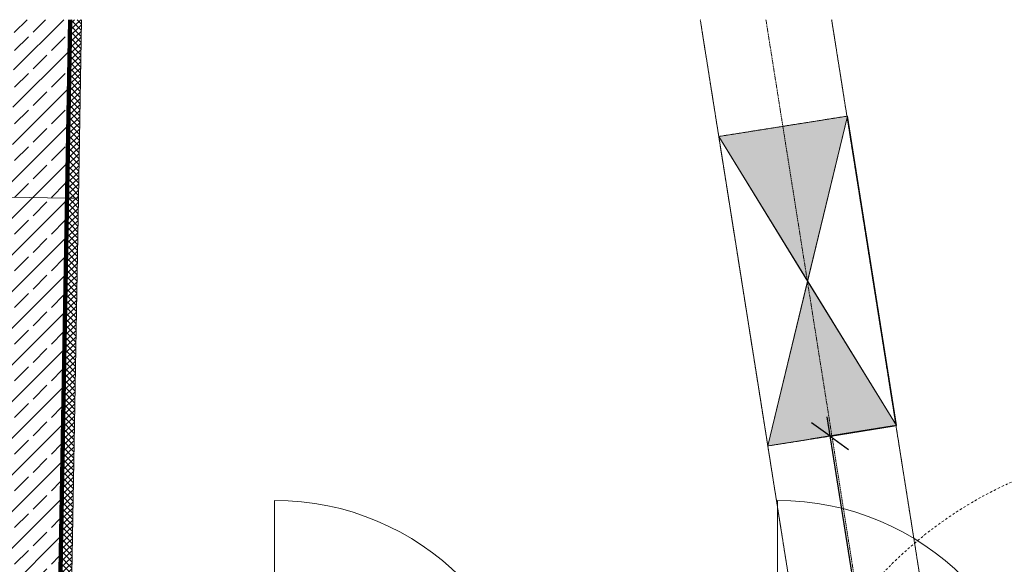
# Model space of a CAD drawing. Header units: millimetres. Extents: x 1523 to 73204, y -91281 to 10268.
# Tile 54 of 120: x 28067 to 32620, y -49767 to -47247. Entities that reach past the tile are written whole.
import ezdxf

# ---------------------------------------------------------------- set-up
doc = ezdxf.new("R2010")
doc.units = ezdxf.units.MM
for name, pattern in [('CAx_nichtHalbton', [20001.0584, 10000, -0.5292, 10000, -0.5292]), ('IMPORT-STRICHPUNKT _7_', [20, 10, -5, 0, -5]), ('IMPORT-VERDECKT _8_', [7.5, 5, -2.5]), ('Verdeckt 2x', [3.572, 2.3813, -1.1907])]:
    doc.linetypes.add(name, pattern=pattern)
for name, color, linetype, lineweight, true_color in [('90 A--Achsraster _1_50_', 7, 'IMPORT-STRICHPUNKT _7_', 13, 0x656565), ('AD', 1, 'Continuous', 13, 0xff0000), ('Neubau_10 A--Wand außen _tragend_', 7, 'Continuous', 13, 0x656565), ('Neubau_10 A--Wand innen _tragend_', 7, 'Continuous', 13, 0x656565), ('Neubau_20 A--Gründungsbelag', 7, 'Continuous', 13, 0x656565), ('Neubau_30 A--Träger _ Dachkonstruktion', 7, 'IMPORT-VERDECKT _8_', 13, 0x656565), ('Xref_706_5_--_ÜP_-1_000_16_Übersichtsplan UG_IFC 2025_01_13_dwg', 7, 'Continuous', 13, 0x767676), ('XX', 7, 'Continuous', 18, 0x804040)]:
    doc.layers.add(name, color=color, linetype=linetype, lineweight=lineweight, true_color=true_color)
for name, color, linetype, lineweight in [('AD_Detail', 7, 'Continuous', 13), ('Ax-50_BM-Bem', 7, 'Continuous', 9), ('Ax_BM-Bem', 7, 'Continuous', 9), ('GB_HLS-OBJ', 7, 'Continuous', 18)]:
    doc.layers.add(name, color=color, linetype=linetype, lineweight=lineweight)
doc.styles.add('ISOCPEUR_3', font='isocpeur.ttf', dxfattribs={"height": 90})
doc.dimstyles.new('KI_1_8_mm_Isocpeur__cm_m__Aufrundung_auf_5_mm_ELT_Gesamtbemaßung_1', dxfattribs={"dimscale": 304.8, "dimtxt": 89.638306, "dimasz": 0.492126, "dimexe": 0.295276, "dimexo": 0.0625, "dimgap": 0.049213, "dimtad": 1, "dimlfac": 0.001, "dimrnd": 0.005, "dimzin": 0, "dimdsep": 46, "dimtxsty": 'ISOCPEUR_3', "dimblk1": 'OBLIQUE', "dimblk2": 'OBLIQUE', "dimsah": 1, "dimcen": 0.09, "dimdle": 0.295276, "dimadec": 0, "dimazin": 0, "dimtfac": 1, "dimtdec": 4, "dimtix": 1, "dimtmove": 0, "dimatfit": 3, "dimfxl": 0.984252, "dimfxlon": 1, "dimtvp": 1, "dimtfill": 1, "dimtolj": 1, "dimtzin": 0, "dimlwd": 25, "dimlwe": 25, "dimarcsym": 2})

# ---------------------------------------------------------------- blocks, each defined once
blk = doc.blocks.new('SuD_WD_RB Allgemein - SuD_WD_RB Allgemein-38426128-SuD_-1UG gesamt Plot  - Blatt 7')
at = {"layer": 'AD', "lineweight": 18}
blk.add_hatch(color=256, dxfattribs=at).paths.add_polyline_path([(-602.7, -725), (0, -725), (-301.3, 0)])
at = {"layer": 'AD_Detail', "lineweight": 18, "true_color": 0xff0000}
blk.add_hatch(color=1, dxfattribs=at).paths.add_polyline_path([(-301.3, 0), (0, 725), (-602.7, 725)])
at = {"layer": 'AD', "color": 7}
for p, q in [((-602.7, -725), (0, 725)), ((-602.7, 725), (0, -725)), ((-602.7, -725), (-602.7, 725)), ((-602.7, 725), (0, 725)), ((0, 725), (0, -725)), ((0, -725), (-602.7, -725))]:
    blk.add_line(p, q, dxfattribs=at)
at = {"layer": 'AD_Detail'}
for p, q in [((0, 725), (-602.7, 725)), ((-602.7, 725), (-301.3, 0)), ((-301.3, 0), (0, 725)), ((-301.3, 0), (-602.7, -725)), ((0, -725), (-301.3, 0)), ((-602.7, -725), (0, -725))]:
    blk.add_line(p, q, dxfattribs=at)
blk = doc.blocks.new('Xref_706_5_--_ÜP_-1_000_11_Übersichtsplan UG_IFC 2024_09_30_dwg_Tür Ol 1-Fl 27_16-41959952-SuD_-1UG gesamt Plot  - Blatt 7')
at = {"layer": 'Neubau_10 A--Wand innen _tragend_', "color": 9, "true_color": 0xcbcbcb}
blk.add_line((610, 10), (610, 1230), dxfattribs=at)
at = {"layer": 'Neubau_10 A--Wand innen _tragend_', "color": 9, "true_color": 0xcbcbcb, "flags": 128}
for points in [[(-630, -415), (-610, -415), (-610, 10), (-630, 10)], [(630, -415), (610, -415), (610, 10), (630, 10)], [(630, -405), (630, -355), (630, -205), (630, -155), (630, -15), (630, 0), (630, -15), (630, -155), (630, -205), (630, -355)], [(-630, -405), (-630, -355), (-630, -205), (-630, -155), (-630, -15), (-630, 0), (-630, -15), (-630, -155), (-630, -205), (-630, -355)]]:
    blk.add_lwpolyline(points, close=True, dxfattribs=at)
at = {"layer": 'Neubau_10 A--Wand innen _tragend_', "color": 9, "true_color": 0xcbcbcb}
blk.add_arc((610, 10), 1220, 90, 180, dxfattribs=at)
blk = doc.blocks.new('Xref_706_5_--_ÜP_-1_000_16_Übersichtsplan UG_IFC 2025_01_13_dwg-35469238-SuD_-1UG gesamt Plot  - Blatt 7')
at = {"layer": 'Neubau_10 A--Wand außen _tragend_', "true_color": 0xcbcbcb}
h = blk.add_hatch(dxfattribs=at)
h.set_pattern_fill('FP_13', color=9, style=0, pattern_type=2)
h.set_pattern_definition([(40.336, (0, 0), (-12.945377, 15.2452358), []), (130.336, (0, 0), (15.2452358, 12.945377), [])])
h.paths.add_polyline_path([(44466.4, -101419.8), (44468, -101393.3), (40870.4, -101099.8), (40866.5, -101159.7), (44464.2, -101453.2), (44466.3, -101420.2)])
h = blk.add_hatch(dxfattribs=at)
h.set_pattern_fill('FP_4', color=9, style=0, pattern_type=2)
h.set_pattern_definition([(131.336, (0, 0), (90.10192, 79.25683), []), (131.336, (-45.05, -39.63), (90.10192, 79.25683), [90, -30])])
h.paths.add_polyline_path([(44665.2, -101469.6), (44463.1, -101453.1), (40866.5, -101159.7), (40862.6, -101221.9), (40850.6, -101409.3), (44448.2, -101702.7), (44665.2, -101469.6)])
at = {"layer": 'Neubau_30 A--Träger _ Dachkonstruktion', "linetype": 'Continuous', "true_color": 0xededed}
for points in [[(42291.9, -97827.7), (42290.3, -97827.2), (41598, -98193.8), (42291.7, -97827.8)], [(43040.6, -98058.6), (42293.4, -97826.9), (42291.9, -97827.7)]]:
    blk.add_hatch(color=7, dxfattribs=at).paths.add_polyline_path(points)
at = {"layer": '90 A--Achsraster _1_50_', "color": 161, "true_color": 0xaaaaff}
blk.add_arc((45045.7, -96284.2), 1885.1, 179.1264, 224.5248, dxfattribs=at)
at = {"layer": 'Neubau_10 A--Wand außen _tragend_', "color": 9, "true_color": 0xcbcbcb}
blk.add_line((44464.2, -101453.2), (40866.5, -101159.7), dxfattribs=at)
at = {"layer": 'Neubau_10 A--Wand außen _tragend_', "color": 9, "true_color": 0xcbcbcb, "flags": 128}
for points in [[(44448.2, -101702.7), (41668.9, -101476), (41689.3, -101226.8), (41694.1, -101167), (40870.4, -101099.8)], [(44665.2, -101469.6), (44464.2, -101453.2), (44468, -101393.3), (41694.1, -101167)]]:
    blk.add_lwpolyline(points, dxfattribs=at)
at = {"layer": 'Neubau_20 A--Gründungsbelag', "color": 9, "true_color": 0xcbcbcb, "flags": 128}
blk.add_lwpolyline([(40866.5, -101159.7), (44464.2, -101453.2), (45770.7, -81049.4), (50986.4, -81383.3), (50934.6, -80829.4), (51183.5, -80806.2), (50996.6, -78804.9), (50747.7, -78828.1), (49235.8, -62641.7), (49484.7, -62618.5), (49297.8, -60617.2), (49048.9, -60640.4), (48955.9, -59644.8), (49204.8, -59621.5), (49172, -59270.7)], dxfattribs=at)
at = {"layer": 'Neubau_30 A--Träger _ Dachkonstruktion', "color": 9, "true_color": 0xcbcbcb}
for p, q in [((41072.6, -97941.6), (44915.5, -97582.6)), ((41092, -97638.4), (41542.2, -97596.4))]:
    blk.add_line(p, q, dxfattribs=at)
at = {"layer": 'Neubau_30 A--Träger _ Dachkonstruktion', "color": 9, "true_color": 0xcbcbcb, "flags": 128}
for points in [[(43041.7, -98059), (44943.4, -97881.3), (44887.6, -97283.9), (42985.9, -97461.6), (43041.7, -98059), (41598, -98193.8)], [(42985.9, -97461.6), (41542.2, -97596.4), (41598, -98193.8), (41053.2, -98244.7)]]:
    blk.add_lwpolyline(points, dxfattribs=at)
at = {"extrusion": (0, 0, -1), "zscale": -1, "rotation": 273.6637164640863}
for p in [(-44562, -97500.7), (-44413.4, -99821)]:
    blk.add_blockref('Xref_706_5_--_ÜP_-1_000_11_Übersichtsplan UG_IFC 2024_09_30_dwg_Tür Ol 1-Fl 27_16-41959952-SuD_-1UG gesamt Plot  - Blatt 7', p, dxfattribs=at)
blk = doc.blocks.new('DIMBLOCK30-SuD_-1UG gesamt Plot  - Blatt 7')
at = {"layer": 'Ax-50_BM-Bem', "lineweight": 25}
for p, q in [((32110.5, -49127.2), (31725.3, -49188.2)), ((31814.2, -49174.2), (31728.3, -49111.8)), ((31800.1, -49085.3), (32062.9, -50744.6)), ((31814.2, -49174.2), (32110.5, -49127.2)), ((31814.2, -49174.2), (31900, -49236.5)), ((32048.8, -50655.7), (31963, -50593.3)), ((31752.5, -50702.6), (32137.7, -50641.6)), ((32048.8, -50655.7), (31752.5, -50702.6)), ((32048.8, -50655.7), (32134.6, -50718))]:
    blk.add_line(p, q, dxfattribs=at)
at = {"layer": 'Ax-50_BM-Bem', "color": 0, "lineweight": 25, "insert": (32046.7, -49794.6), "char_height": 90, "width": 242.019, "attachment_point": 1, "rotation": 279, "line_spacing_factor": 1.149209, "style": 'ISOCPEUR_3', "bg_fill": 3, "box_fill_scale": 1.25, "bg_fill_color": 256, "bg_fill_true_color": 13158600, "bg_fill_transparency": 0}
blk.add_mtext('1,50', dxfattribs=at)
blk = doc.blocks.new('_Oblique')
at = {"color": 0, "linetype": 'ByBlock', "lineweight": -2}
blk.add_line((-0.5, -0.5), (0.5, 0.5), dxfattribs=at)

msp = doc.modelspace()

# ---------------------------------------------------------------- linework, layer by layer
at = {"layer": 'XX', "color": 7, "linetype": 'CAx_nichtHalbton', "lineweight": 70, "true_color": 0xffffff}
msp.add_line((28244.078, -50681.127), (28304.018, -47247.17), dxfattribs=at)
at = {"layer": 'XX', "color": 9, "linetype": 'Verdeckt 2x', "true_color": 0xc0c0c0}
for p, q in [((32368.697, -50701.236), (31821.627, -47247.17)), ((31761.218, -50701.236), (31216.826, -47264.081))]:
    msp.add_line(p, q, dxfattribs=at)

# ---------------------------------------------------------------- block references
at = {"layer": 'GB_HLS-OBJ', "rotation": 9.00000053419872}
msp.add_blockref('SuD_WD_RB Allgemein - SuD_WD_RB Allgemein-38426128-SuD_-1UG gesamt Plot  - Blatt 7', (32008.393, -48409.353), dxfattribs=at)
at = {"layer": 'Xref_706_5_--_ÜP_-1_000_16_Übersichtsplan UG_IFC 2025_01_13_dwg', "color": 9, "true_color": 0xcbcbcb, "rotation": 273.6637164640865}
msp.add_blockref('Xref_706_5_--_ÜP_-1_000_16_Übersichtsplan UG_IFC 2025_01_13_dwg-35469238-SuD_-1UG gesamt Plot  - Blatt 7', (126634.737, 0), dxfattribs=at)

# ---------------------------------------------------------------- next in the draw order: dimensions: what is measured, and where the dimension line sits
at = {"layer": 'Ax_BM-Bem', "lineweight": 25}
dim = msp.add_linear_dim(base=(32048.809, -50655.686), p1=(32110.464, -49127.223), p2=(31752.503, -50702.617), angle=279.000001, dimstyle='KI_1_8_mm_Isocpeur__cm_m__Aufrundung_auf_5_mm_ELT_Gesamtbemaßung_1', override={"dimpost": '<>', "dimfxl": 1615.549442}, dxfattribs=at)
dim.commit()
dim.dimension.update_dxf_attribs({"geometry": 'DIMBLOCK30-SuD_-1UG gesamt Plot  - Blatt 7', "text_midpoint": (31990.745, -49905.534)})

doc.saveas('drawing.dxf')
